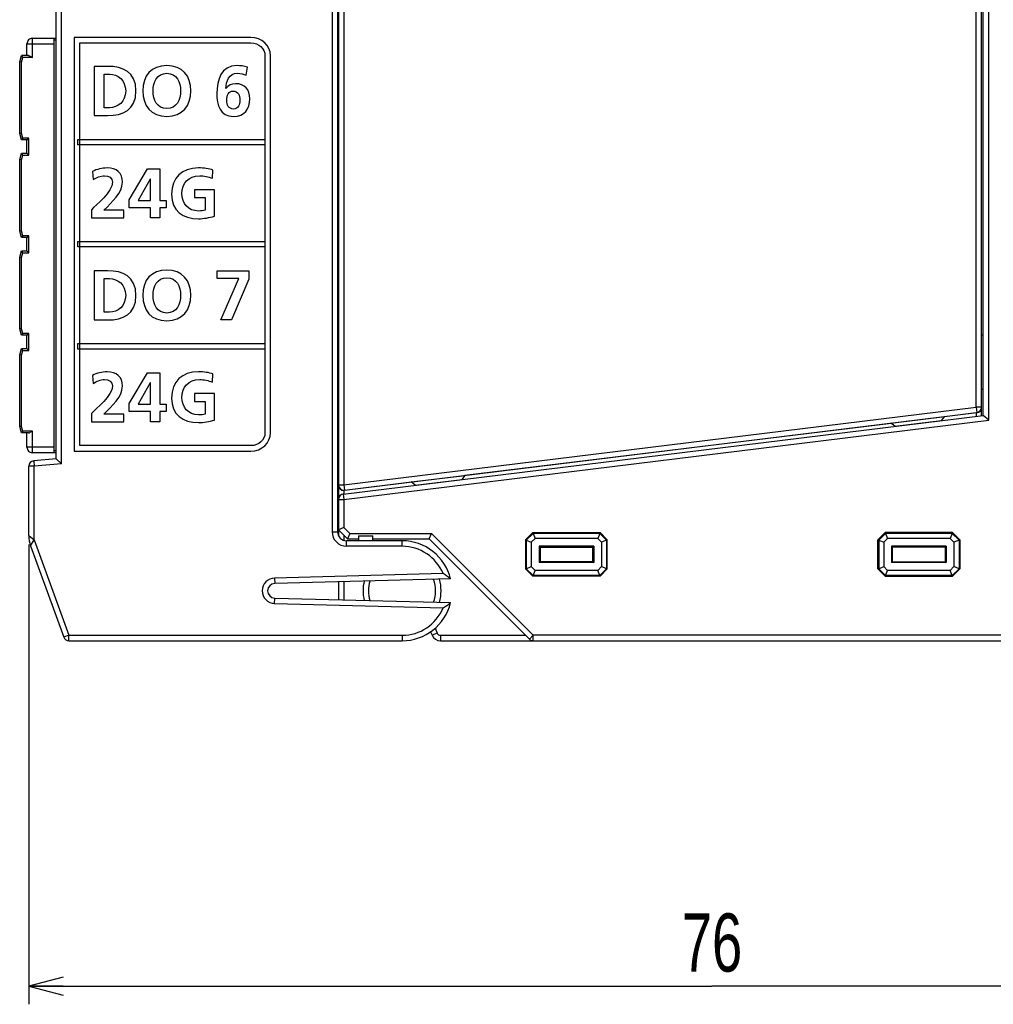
# Model space of a CAD drawing. Extents: x 0 to 183, y 0 to 176.
# Tile 18 of 31: x 62 to 115, y 0 to 54. Entities that reach past the tile are written whole.
import ezdxf

# ---------------------------------------------------------------- set-up
doc = ezdxf.new("R2010")
doc.units = 0
doc.header["$LTSCALE"] = 11.435424
doc.header["$MEASUREMENT"] = 0
doc.layers.get('0').update_dxf_attribs({"linetype": 'CONTINUOUS'})
doc.styles.add('TEXTSTYLE_2', font='txt', dxfattribs={"width": 0.7})
doc.dimstyles.new('DIMSTYLE_1', dxfattribs={"dimtxt": 3.2, "dimasz": 1.9, "dimexe": 1, "dimexo": 0.5, "dimgap": 0.8, "dimtad": 1, "dimdec": 3, "dimtxsty": 'TEXTSTYLE_2', "dimblk": 'OPEN', "dimblk1": 'OPEN', "dimblk2": 'OPEN', "dimcen": 0.09, "dimazin": 3, "dimtp": 0.001969, "dimtm": 0.001969, "dimtfac": 1, "dimtdec": 3, "dimtofl": 0, "dimtmove": 0, "dimatfit": 3, "dimtolj": 1})

# ---------------------------------------------------------------- blocks, each defined once
blk = doc.blocks.new('_OPEN')
at = {"color": 0, "linetype": 'BYBLOCK'}
for p, q in [((0, 0), (-1, 0.263)), ((-1, -0.263), (0, 0)), ((-1, 0), (0, 0))]:
    blk.add_line(p, q, dxfattribs=at)
blk = doc.blocks.new('*D1')
at = {"color": 2, "linetype": 'CONTINUOUS'}
for p, q in [((62.004, 25.326), (62.004, 1.831)), ((137.228, 19.536), (137.228, 1.831)), ((62.004, 1.831), (62.004, 0.031)), ((137.228, 1.831), (137.228, 0.031)), ((62.004, 1.031), (99.616, 1.031)), ((137.228, 1.031), (99.616, 1.031))]:
    blk.add_line(p, q, dxfattribs=at)
at = {"color": 2, "linetype": 'CONTINUOUS', "xscale": 1.9, "yscale": 1.9, "zscale": 1.9, "rotation": 180}
blk.add_blockref('_OPEN', (62.004, 1.031), dxfattribs=at)
at = {"color": 2, "linetype": 'CONTINUOUS', "xscale": 1.9, "yscale": 1.9, "zscale": 1.9}
blk.add_blockref('_OPEN', (137.228, 1.031), dxfattribs=at)
at = {"color": 2, "linetype": 'CONTINUOUS', "insert": (99.616, 5.031), "char_height": 3.2, "width": 4.48, "attachment_point": 2, "style": 'TEXTSTYLE_2'}
blk.add_mtext('76', dxfattribs=at)

msp = doc.modelspace()

# ---------------------------------------------------------------- linework, layer by layer
at = {"color": 7, "linetype": 'CONTINUOUS'}
for p, q in [((114.8535, 32.1701), (114.8535, 129.201)), ((114.1535, 32.8956), (114.1535, 128.4755)), ((114.4535, 32.4236), (114.4535, 128.9478)), ((114.5534, 32.4353), (114.5534, 128.9357)), ((63.5037, 30.0417), (63.5037, 127.9294)), ((63.8034, 29.7668), (63.8034, 128.2043)), ((79.0035, 123.0856), (79.0035, 26.0357)), ((78.7035, 122.9612), (78.7035, 26.0357)), ((79.0535, 75.3233), (79.0535, 25.818)), ((79.3535, 75.4735), (79.3535, 28.623)), ((62.2035, 52.1358), (62.2035, 53.1858)), ((62.2035, 53.1858), (63.5037, 53.1858)), ((63.4034, 30.3855), (63.4034, 53.1858)), ((79.0035, 53.1858), (79.0535, 53.1858)), ((61.9034, 52.2357), (61.9034, 52.8854)), ((61.9034, 52.8854), (63.4034, 52.8854)), ((63.5037, 53.0859), (63.4034, 53.0859)), ((79.0035, 53.0859), (79.0535, 53.0859)), ((61.5035, 51.8857), (61.5975, 52.2357)), ((61.9799, 52.2357), (61.5975, 52.2357)), ((61.674, 52.1358), (61.5975, 52.235)), ((61.6037, 51.8726), (61.674, 52.1358)), ((62.2035, 52.1358), (61.674, 52.1358)), ((61.9799, 52.2357), (61.9961, 52.2343)), ((61.9961, 52.2343), (62.0133, 52.2302)), ((62.0133, 52.2302), (62.0371, 52.2226)), ((62.0371, 52.2226), (62.0853, 52.2006)), ((62.0853, 52.2006), (62.1246, 52.1805)), ((62.1246, 52.1805), (62.2035, 52.1358)), ((61.5035, 47.9458), (61.5035, 51.8857)), ((61.6037, 51.8726), (61.5042, 51.8857)), ((61.6037, 47.9589), (61.6037, 51.8726)), ((61.5975, 47.5958), (61.5035, 47.9458)), ((61.6037, 47.9589), (61.5042, 47.9458)), ((61.674, 47.6957), (61.5975, 47.5958)), ((61.674, 47.6957), (61.6037, 47.9589)), ((62.0037, 47.6957), (61.674, 47.6957)), ((61.9041, 47.5958), (62.0037, 47.6957)), ((62.0037, 46.7607), (62.0037, 47.6957)), ((61.9034, 47.5958), (61.5975, 47.5958)), ((61.9034, 46.8607), (61.9034, 47.5958)), ((64.706, 47.6206), (75.0072, 47.6206)), ((64.706, 47.3209), (64.706, 47.6206)), ((75.0072, 47.3209), (64.706, 47.3209)), ((75.0072, 47.6206), (75.0072, 47.3209)), ((61.5035, 46.5106), (61.5975, 46.8607)), ((61.5975, 46.8607), (61.9034, 46.8607)), ((61.674, 46.7607), (61.5975, 46.86)), ((61.6037, 46.4975), (61.674, 46.7607)), ((61.674, 46.7607), (62.0037, 46.7607)), ((61.9041, 46.86), (62.0037, 46.7607)), ((61.5035, 42.5708), (61.5035, 46.5106)), ((61.6037, 46.4975), (61.5042, 46.5106)), ((61.6037, 42.5839), (61.6037, 46.4975)), ((67.5348, 44.303), (68.5449, 46.0059)), ((68.5449, 46.0059), (69.2181, 46.0059)), ((69.2181, 46.0059), (69.2181, 44.2682)), ((68.692, 45.4409), (68.0226, 44.2682)), ((68.6999, 45.4409), (68.692, 45.4409)), ((68.6999, 44.2682), (68.6999, 45.4409)), ((67.5348, 43.8658), (67.5348, 44.303)), ((68.0226, 44.2682), (68.6999, 44.2682)), ((69.2181, 44.2682), (69.5626, 44.2682)), ((69.5626, 44.2682), (69.5626, 43.8658)), ((68.6999, 43.8658), (67.5348, 43.8658)), ((68.6999, 43.3046), (68.6999, 43.8658)), ((69.5626, 43.8658), (69.2181, 43.8658)), ((69.2181, 43.8658), (69.2181, 43.3046)), ((69.2181, 43.3046), (68.6999, 43.3046)), ((61.5975, 42.2208), (61.5035, 42.5708)), ((61.6037, 42.5839), (61.5042, 42.5708)), ((61.674, 42.3207), (61.5975, 42.2208)), ((61.674, 42.3207), (61.6037, 42.5839)), ((62.0037, 42.3207), (61.674, 42.3207)), ((61.9041, 42.2208), (62.0037, 42.3207)), ((62.0037, 41.3857), (62.0037, 42.3207)), ((61.9034, 42.2208), (61.5975, 42.2208)), ((61.9034, 41.4856), (61.9034, 42.2208)), ((64.706, 42.0041), (75.0072, 42.0041)), ((64.706, 41.7044), (64.706, 42.0041)), ((75.0072, 42.0041), (75.0072, 41.7044)), ((61.5035, 41.1356), (61.5975, 41.4856)), ((61.5975, 41.4856), (61.9034, 41.4856)), ((61.674, 41.3857), (61.5975, 41.4849)), ((61.6037, 41.1225), (61.674, 41.3857)), ((61.674, 41.3857), (62.0037, 41.3857)), ((61.9041, 41.4849), (62.0037, 41.3857)), ((75.0072, 41.7044), (64.706, 41.7044)), ((61.5035, 37.1958), (61.5035, 41.1356)), ((61.6037, 41.1225), (61.5042, 41.1356)), ((61.6037, 37.2089), (61.6037, 41.1225)), ((72.38, 40.3901), (74.1215, 40.3901)), ((72.38, 39.9646), (72.38, 40.3901)), ((74.1215, 40.3901), (74.1215, 39.9412)), ((73.5758, 39.9646), (72.38, 39.9646)), ((72.5736, 37.6888), (73.5758, 39.9646)), ((74.1215, 39.9412), (73.1617, 37.6888)), ((73.1617, 37.6888), (72.5736, 37.6888)), ((61.5975, 36.8458), (61.5035, 37.1958)), ((61.6037, 37.2089), (61.5042, 37.1958)), ((61.674, 36.9457), (61.5975, 36.8458)), ((61.9034, 36.8458), (61.5975, 36.8458)), ((61.674, 36.9457), (61.6037, 37.2089)), ((62.0037, 36.9457), (61.674, 36.9457)), ((61.9034, 36.1106), (61.9034, 36.8458)), ((61.9041, 36.8464), (62.0037, 36.9457)), ((62.0037, 36.0107), (62.0037, 36.9457)), ((114.4535, 36.8719), (114.5534, 36.8719)), ((64.706, 36.3879), (75.0072, 36.3879)), ((64.706, 36.0882), (64.706, 36.3879)), ((75.0072, 36.3879), (75.0072, 36.0882)), ((61.5035, 35.7605), (61.5975, 36.1106)), ((61.5035, 31.8207), (61.5035, 35.7605)), ((61.6037, 35.7475), (61.5042, 35.7605)), ((61.5975, 36.1106), (61.9034, 36.1106)), ((61.674, 36.0107), (61.5975, 36.1099)), ((61.6037, 35.7475), (61.674, 36.0107)), ((61.674, 36.0107), (62.0037, 36.0107)), ((61.9041, 36.1099), (62.0037, 36.0107)), ((75.0072, 36.0882), (64.706, 36.0882)), ((61.6037, 31.8338), (61.6037, 35.7475)), ((67.5348, 33.0847), (68.5449, 34.7877)), ((68.5449, 34.7877), (69.2181, 34.7877)), ((69.2181, 34.7877), (69.2181, 33.05)), ((68.692, 34.2227), (68.0226, 33.05)), ((68.6999, 34.2227), (68.692, 34.2227)), ((68.6999, 33.05), (68.6999, 34.2227)), ((114.4535, 33.8719), (114.5534, 33.8719)), ((67.5348, 32.6476), (67.5348, 33.0847)), ((68.6999, 32.6476), (67.5348, 32.6476)), ((68.0226, 33.05), (68.6999, 33.05)), ((68.6999, 32.0864), (68.6999, 32.6476)), ((69.2181, 33.05), (69.5626, 33.05)), ((69.5626, 32.6476), (69.2181, 32.6476)), ((69.2181, 32.6476), (69.2181, 32.0864)), ((69.5626, 33.05), (69.5626, 32.6476)), ((79.3535, 28.623), (114.1535, 32.8956)), ((79.39, 28.3253), (114.19, 32.598)), ((114.1545, 32.5738), (112.412, 32.3596)), ((114.4535, 32.8956), (114.1535, 32.8956)), ((114.1535, 32.8956), (114.19, 32.598)), ((114.1545, 32.5738), (114.19, 32.578)), ((114.1545, 32.5738), (114.1545, 32.3864)), ((114.19, 32.598), (114.19, 32.578)), ((69.2181, 32.0864), (68.6999, 32.0864)), ((79.317, 28.109), (114.5534, 32.4353)), ((79.3535, 27.8113), (114.8535, 32.1701)), ((109.4733, 31.9992), (86.0157, 29.1205)), ((109.4557, 32.013), (112.4258, 32.3775)), ((109.6745, 31.8421), (109.4557, 32.013)), ((109.6745, 31.8421), (112.2549, 32.159)), ((112.2549, 32.159), (112.4258, 32.3775)), ((114.8535, 32.1701), (114.5538, 32.4353)), ((61.5975, 31.4707), (61.5035, 31.8207)), ((61.6037, 31.8338), (61.5042, 31.8207)), ((61.674, 31.5706), (61.5975, 31.4707)), ((61.9799, 31.4707), (61.5975, 31.4707)), ((61.674, 31.5706), (61.6037, 31.8338)), ((62.2035, 31.5706), (61.674, 31.5706)), ((61.9034, 30.6859), (61.9034, 31.4707)), ((61.9799, 31.4707), (61.9961, 31.4721)), ((61.9961, 31.4721), (62.0133, 31.4762)), ((62.0133, 31.4762), (62.0371, 31.4838)), ((62.0371, 31.4838), (62.0853, 31.5052)), ((62.0853, 31.5052), (62.1246, 31.5258)), ((62.1246, 31.5258), (62.2035, 31.5706)), ((62.2035, 30.3855), (62.2035, 31.5706)), ((63.4034, 30.6859), (61.9034, 30.6859)), ((63.5037, 30.3855), (62.2035, 30.3855)), ((63.5037, 30.4854), (63.4034, 30.4854)), ((79.0035, 30.4854), (79.0535, 30.4854)), ((79.0535, 30.3855), (79.0035, 30.3855)), ((63.5037, 30.0417), (62.2776, 29.9349)), ((62.2776, 29.9349), (62.3034, 29.6359)), ((63.504, 30.0417), (63.8034, 29.7668)), ((62.3034, 29.6359), (62.0037, 29.6359)), ((62.0037, 25.8263), (62.0037, 29.6359)), ((63.8034, 29.7668), (62.3034, 29.6359)), ((62.3034, 25.5885), (62.3034, 29.6359)), ((83.0732, 28.7594), (79.39, 28.3074)), ((83.0577, 28.7718), (86.0281, 29.1363)), ((83.2764, 28.601), (83.0577, 28.7718)), ((83.2764, 28.601), (85.8572, 28.9179)), ((85.8572, 28.9179), (86.0281, 29.1363)), ((79.0535, 28.623), (79.3535, 28.623)), ((79.3535, 28.623), (79.39, 28.3253)), ((79.39, 28.3074), (79.3546, 28.3054)), ((79.3546, 28.3054), (79.3546, 28.1138)), ((79.39, 28.3253), (79.39, 28.3074)), ((79.0535, 27.8113), (79.3535, 27.8113)), ((79.317, 28.109), (79.3535, 27.8113)), ((79.3535, 27.8113), (79.3535, 26.2597)), ((78.7035, 26.0357), (79.0035, 26.0357)), ((79.5537, 25.6354), (79.0535, 26.1356)), ((79.3535, 26.2597), (79.0538, 26.1356)), ((79.6777, 25.9358), (79.3535, 26.2597)), ((62.004, 25.8263), (62.3034, 25.5885)), ((62.1033, 25.2627), (62.3034, 25.5885)), ((62.3034, 25.5885), (64.2154, 20.3355)), ((79.3535, 25.8359), (79.3535, 25.5589)), ((82.5537, 25.5355), (79.5034, 25.5355)), ((79.5034, 25.2358), (79.5034, 25.5355)), ((79.6777, 25.9358), (79.5537, 25.6361)), ((79.5537, 25.6354), (80.1535, 25.6354)), ((79.6777, 25.9358), (84.1777, 25.9358)), ((80.1535, 25.8104), (80.9534, 25.8104)), ((80.1535, 25.8104), (80.1535, 25.5355)), ((80.9534, 25.5355), (80.9534, 25.8104)), ((80.9534, 25.6354), (84.0537, 25.6354)), ((82.5537, 25.2358), (82.5537, 25.5355)), ((84.0537, 25.6361), (84.1777, 25.9358)), ((84.0537, 25.6354), (89.5658, 20.1232)), ((84.1777, 25.9358), (89.7777, 20.3355)), ((89.7536, 25.9854), (89.3536, 25.5858)), ((89.3536, 25.5858), (89.3929, 25.5693)), ((89.3536, 25.5858), (89.3536, 23.9859)), ((89.7698, 25.9462), (89.3929, 25.5693)), ((89.3929, 25.5693), (89.6702, 25.4542)), ((89.3929, 25.5693), (89.3929, 24.0018)), ((89.8849, 25.6692), (89.6702, 25.4542)), ((89.7536, 25.9854), (93.4536, 25.9854)), ((89.7536, 25.9854), (89.7698, 25.9462)), ((93.4371, 25.9462), (89.7698, 25.9462)), ((89.7698, 25.9462), (89.8849, 25.6692)), ((93.3224, 25.6692), (89.8849, 25.6692)), ((93.4371, 25.9462), (93.3224, 25.6692)), ((93.537, 25.4542), (93.3224, 25.6692)), ((93.4536, 25.9854), (93.4371, 25.9462)), ((93.8143, 25.5693), (93.4371, 25.9462)), ((93.8536, 25.5858), (93.4536, 25.9854)), ((93.8143, 25.5693), (93.537, 25.4542)), ((93.8536, 25.5858), (93.8143, 25.5693)), ((93.8143, 25.5693), (93.8143, 24.0018)), ((93.8536, 23.9859), (93.8536, 25.5858)), ((108.7536, 25.5858), (109.1536, 25.9854)), ((108.7536, 25.5858), (108.7929, 25.5693)), ((108.7536, 23.9859), (108.7536, 25.5858)), ((108.7929, 25.5693), (109.1698, 25.9462)), ((108.7929, 25.5693), (109.0703, 25.4542)), ((108.7929, 25.5693), (108.7929, 24.0018)), ((109.0703, 25.4542), (109.2845, 25.6692)), ((112.8537, 25.9854), (109.1536, 25.9854)), ((109.1536, 25.9854), (109.1698, 25.9462)), ((112.8371, 25.9462), (109.1698, 25.9462)), ((109.1698, 25.9462), (109.2845, 25.6692)), ((112.7224, 25.6692), (109.2845, 25.6692)), ((112.8371, 25.9462), (112.7224, 25.6692)), ((112.7224, 25.6692), (112.937, 25.4542)), ((112.8537, 25.9854), (112.8371, 25.9462)), ((112.8371, 25.9462), (113.2143, 25.5693)), ((112.8537, 25.9854), (113.2536, 25.5858)), ((113.2143, 25.5693), (112.937, 25.4542)), ((113.2536, 25.5858), (113.2143, 25.5693)), ((113.2143, 25.5693), (113.2143, 24.0018)), ((113.2536, 25.5858), (113.2536, 23.9859)), ((62.1029, 25.2619), (63.9336, 20.2328)), ((82.5537, 25.2358), (79.5034, 25.2358)), ((89.6702, 25.4542), (89.6702, 24.1168)), ((93.106, 25.2379), (90.1012, 25.2379)), ((90.1536, 25.1855), (90.1012, 25.2379)), ((90.1012, 25.2379), (90.1012, 24.3332)), ((90.1536, 25.1855), (93.0536, 25.1855)), ((90.1536, 25.1855), (90.1536, 24.3855)), ((93.0536, 25.1855), (93.106, 25.2379)), ((93.0536, 24.3855), (93.0536, 25.1855)), ((93.106, 25.2379), (93.106, 24.3332)), ((93.537, 25.4542), (93.537, 24.1168)), ((109.0703, 25.4542), (109.0703, 24.1168)), ((112.506, 25.2379), (109.5012, 25.2379)), ((109.5536, 25.1855), (109.5012, 25.2379)), ((109.5012, 25.2379), (109.5012, 24.3332)), ((112.4537, 25.1855), (109.5536, 25.1855)), ((109.5536, 24.3855), (109.5536, 25.1855)), ((112.4537, 25.1855), (112.506, 25.2379)), ((112.4537, 25.1855), (112.4537, 24.3855)), ((112.506, 25.2379), (112.506, 24.3332)), ((112.937, 25.4542), (112.937, 24.1168)), ((90.1536, 24.3855), (90.1012, 24.3332)), ((93.0536, 24.3855), (90.1536, 24.3855)), ((93.0536, 24.3855), (93.106, 24.3332)), ((109.5536, 24.3855), (109.5012, 24.3332)), ((109.5536, 24.3855), (112.4537, 24.3855)), ((112.4537, 24.3855), (112.506, 24.3332)), ((89.3536, 23.9859), (89.3929, 24.0018)), ((89.7536, 23.5856), (89.3536, 23.9859)), ((89.3929, 24.0018), (89.6702, 24.1168)), ((89.7698, 23.6248), (89.3929, 24.0018)), ((89.8849, 23.9025), (89.6702, 24.1168)), ((89.7698, 23.6248), (89.8849, 23.9025)), ((93.3224, 23.9025), (89.8849, 23.9025)), ((93.106, 24.3332), (90.1012, 24.3332)), ((93.537, 24.1168), (93.3224, 23.9025)), ((93.4371, 23.6248), (93.3224, 23.9025)), ((93.8143, 24.0018), (93.4371, 23.6248)), ((93.8536, 23.9859), (93.4536, 23.5856)), ((93.8143, 24.0018), (93.537, 24.1168)), ((93.8536, 23.9859), (93.8143, 24.0018)), ((108.7536, 23.9859), (108.7929, 24.0018)), ((108.7536, 23.9859), (109.1536, 23.5856)), ((108.7929, 24.0018), (109.0703, 24.1168)), ((108.7929, 24.0018), (109.1698, 23.6248)), ((109.0703, 24.1168), (109.2845, 23.9025)), ((109.1698, 23.6248), (109.2845, 23.9025)), ((112.7224, 23.9025), (109.2845, 23.9025)), ((112.506, 24.3332), (109.5012, 24.3332)), ((112.7224, 23.9025), (112.937, 24.1168)), ((112.8371, 23.6248), (112.7224, 23.9025)), ((112.8371, 23.6248), (113.2143, 24.0018)), ((112.8537, 23.5856), (113.2536, 23.9859)), ((113.2143, 24.0018), (112.937, 24.1168)), ((113.2536, 23.9859), (113.2143, 24.0018)), ((84.8151, 23.7282), (75.5353, 23.4857)), ((75.5353, 23.4857), (75.5433, 23.1853)), ((85.2247, 23.4388), (75.5433, 23.1853)), ((89.7536, 23.5856), (89.7698, 23.6248)), ((93.4536, 23.5856), (89.7536, 23.5856)), ((93.4371, 23.6248), (89.7698, 23.6248)), ((93.4536, 23.5856), (93.4371, 23.6248)), ((109.1536, 23.5856), (109.1698, 23.6248)), ((109.1536, 23.5856), (112.8537, 23.5856)), ((112.8371, 23.6248), (109.1698, 23.6248)), ((112.8537, 23.5856), (112.8371, 23.6248)), ((79.0535, 23.2776), (79.0535, 22.2937)), ((79.3535, 23.2852), (79.3535, 22.2861)), ((75.5353, 22.0856), (75.5433, 22.386)), ((75.5433, 22.386), (85.2247, 22.1324)), ((75.5353, 22.0856), (84.8151, 21.843)), ((84.3727, 20.7234), (84.4819, 20.4588)), ((64.2154, 20.3355), (63.9336, 20.2328)), ((64.2154, 20.3355), (82.5537, 20.3355)), ((64.2154, 20.0358), (64.2154, 20.3355)), ((82.5537, 20.3355), (82.5537, 20.0358)), ((84.1277, 20.5305), (84.2049, 20.3444)), ((84.4819, 20.4588), (84.2049, 20.3444)), ((84.6669, 20.3355), (89.3536, 20.3355)), ((84.6669, 20.3355), (84.6669, 20.0358)), ((89.5658, 20.1232), (89.7777, 20.3355)), ((123.7036, 20.3355), (89.7777, 20.3355)), ((89.7777, 20.0358), (89.7777, 20.3355)), ((64.2154, 20.0358), (82.5537, 20.0358)), ((84.6669, 20.0358), (123.7036, 20.0358))]:
    msp.add_line(p, q, dxfattribs=at)
for centre, radius, start, end in [((62.2036, 52.8857), 0.3001, 90.01066, 180.04993), ((114.1536, 32.8957), 0.2999, 276.96926, 359.98829), ((114.1573, 32.8735), 0.2966, 276.33323, 359.4857), ((62.2036, 30.6856), 0.3001, 179.95007, 269.98934), ((62.3038, 29.6359), 0.3001, 95.02318, 180.00492), ((79.3507, 28.6029), 0.2976, 180.64561, 270.54331), ((79.3535, 27.8112), 0.3, 96.97749, 179.97846), ((79.5036, 26.0359), 0.8001, 180.01114, 269.98634), ((79.5036, 26.0356), 0.5001, 179.9882, 269.97138), ((63.6567, 25.826), 1.653, 179.98898, 199.95058), ((82.554, 22.7862), 2.7493, 13.73198, 90.00579), ((82.5534, 22.7855), 2.4503, 22.62798, 89.99281), ((75.5539, 22.7856), 0.7003, 91.52126, 268.47874), ((82.5533, 22.7856), 2.1497, 165.74997, 194.25003), ((82.5557, 22.7853), 1.852, 163.14224, 196.85776), ((82.5508, 22.7856), 1.8527, 340.15125, 19.84875), ((82.5539, 22.7856), 2.1497, 342.75381, 17.24619), ((81.2056, 18.1774), 6.6212, 52.63089, 56.96593), ((75.5533, 22.7856), 0.3998, 91.42977, 268.57023), ((82.554, 22.785), 2.7493, 269.99421, 346.26802), ((82.5534, 22.7858), 2.4503, 270.00719, 337.37202), ((81.2056, 27.3939), 6.6212, 303.03407, 307.36911), ((64.2151, 20.3352), 0.2995, 199.99725, 270.07264), ((84.6669, 20.5358), 0.5, 202.49804, 270.00478), ((84.6671, 20.5362), 0.2007, 202.68, 269.94994), ((89.7779, 20.3365), 0.3008, 225.16153, 269.96501)]:
    msp.add_arc(centre, radius, start, end, dxfattribs=at)
for points, knots in [([(74.2365, 30.472), (74.2365, 30.472), (64.5069, 30.472), (64.5069, 30.472), (64.5069, 30.472), (64.5069, 53.2368), (64.5069, 53.2368), (64.5069, 53.2368), (74.2365, 53.2368), (74.2365, 53.2368), (74.8267, 53.2368), (75.3069, 52.7879), (75.3069, 52.2364), (75.3069, 52.2364), (75.3069, 31.4718), (75.3069, 31.4718), (75.3069, 30.9205), (74.8267, 30.472), (74.2365, 30.472)], [0, 0, 0, 0, 1, 1, 1, 2, 2, 2, 3, 3, 3, 4, 4, 4, 5, 5, 5, 6, 6, 6, 6]), ([(64.8066, 30.7717), (64.8066, 30.7717), (74.2365, 30.7717), (74.2365, 30.7717), (74.6613, 30.7717), (75.0072, 31.0859), (75.0072, 31.4718), (75.0072, 31.4718), (75.0072, 52.2364), (75.0072, 52.2364), (75.0072, 52.6226), (74.6613, 52.9371), (74.2365, 52.9371), (74.2365, 52.9371), (64.8066, 52.9371), (64.8066, 52.9371), (64.8066, 52.9371), (64.8066, 30.7717), (64.8066, 30.7717)], [0, 0, 0, 0, 1, 1, 1, 2, 2, 2, 3, 3, 3, 4, 4, 4, 5, 5, 5, 6, 6, 6, 6]), ([(65.6042, 51.6404), (65.6042, 51.6404), (66.3435, 51.6404), (66.3435, 51.6404), (67.1717, 51.6404), (67.9034, 51.3617), (67.9034, 50.2899), (67.9034, 49.2178), (67.1717, 48.9391), (66.3435, 48.9391), (66.3435, 48.9391), (65.6042, 48.9391), (65.6042, 48.9391), (65.6042, 48.9391), (65.6042, 51.6404), (65.6042, 51.6404)], [0, 0, 0, 0, 1, 1, 1, 2, 2, 2, 3, 3, 3, 4, 4, 4, 5, 5, 5, 5]), ([(69.6053, 51.6869), (70.4528, 51.6869), (70.9289, 51.114), (70.9289, 50.2975), (70.9289, 49.481), (70.4604, 48.8926), (69.6053, 48.8926), (68.7382, 48.8926), (68.2817, 49.4693), (68.2817, 50.2975), (68.2817, 51.1257), (68.7461, 51.6869), (69.6053, 51.6869)], [0, 0, 0, 0, 1, 1, 1, 2, 2, 2, 3, 3, 3, 4, 4, 4, 4]), ([(73.9668, 51.1529), (73.8235, 51.2149), (73.6764, 51.2611), (73.4945, 51.2611), (73.0263, 51.2611), (72.8675, 50.8277), (72.852, 50.4253), (72.852, 50.4253), (72.8599, 50.4174), (72.8599, 50.4174), (72.9877, 50.6034), (73.1537, 50.6885), (73.3825, 50.6885), (73.8931, 50.6885), (74.1718, 50.3633), (74.1718, 49.8641), (74.1718, 49.2795), (73.8855, 48.8926), (73.274, 48.8926), (72.5233, 48.8926), (72.3565, 49.5158), (72.3565, 50.1504), (72.3565, 50.8818), (72.5929, 51.6869), (73.4672, 51.6869), (73.665, 51.6869), (73.8507, 51.6559), (74.0364, 51.5901), (74.0364, 51.5901), (73.9668, 51.1529), (73.9668, 51.1529)], [0, 0, 0, 0, 1, 1, 1, 2, 2, 2, 3, 3, 3, 4, 4, 4, 5, 5, 5, 6, 6, 6, 7, 7, 7, 8, 8, 8, 9, 9, 9, 10, 10, 10, 10]), ([(66.1464, 49.3649), (66.1464, 49.3649), (66.4482, 49.3649), (66.4482, 49.3649), (66.9009, 49.3649), (67.3384, 49.7015), (67.3384, 50.2899), (67.3384, 50.878), (66.9009, 51.2149), (66.4482, 51.2149), (66.4482, 51.2149), (66.1464, 51.2149), (66.1464, 51.2149), (66.1464, 51.2149), (66.1464, 49.3649), (66.1464, 49.3649)], [0, 0, 0, 0, 1, 1, 1, 2, 2, 2, 3, 3, 3, 4, 4, 4, 5, 5, 5, 5]), ([(69.6053, 49.3184), (70.1586, 49.3184), (70.3639, 49.8097), (70.3639, 50.2975), (70.3639, 50.7736), (70.1431, 51.2611), (69.6053, 51.2611), (69.0672, 51.2611), (68.8467, 50.7736), (68.8467, 50.2975), (68.8467, 49.8097), (69.0517, 49.3184), (69.6053, 49.3184)], [0, 0, 0, 0, 1, 1, 1, 2, 2, 2, 3, 3, 3, 4, 4, 4, 4]), ([(72.8985, 49.7749), (72.8985, 49.5196), (73.007, 49.295), (73.274, 49.295), (73.5255, 49.295), (73.6299, 49.5389), (73.6299, 49.779), (73.6299, 50.0422), (73.5217, 50.2858), (73.2623, 50.2858), (72.9991, 50.2858), (72.8985, 50.046), (72.8985, 49.7749)], [0, 0, 0, 0, 1, 1, 1, 2, 2, 2, 3, 3, 3, 4, 4, 4, 4]), ([(65.4495, 43.3046), (65.4495, 43.3046), (65.4495, 43.7573), (65.4495, 43.7573), (65.7013, 44.0012), (66.6184, 44.7674), (66.6184, 45.2628), (66.6184, 45.5105), (66.3979, 45.6266), (66.1771, 45.6266), (65.9487, 45.6266), (65.732, 45.526), (65.5539, 45.4099), (65.5539, 45.4099), (65.5115, 45.8588), (65.5115, 45.8588), (65.7551, 45.9828), (66.0376, 46.0524), (66.3125, 46.0524), (66.8272, 46.0524), (67.16, 45.793), (67.16, 45.2628), (67.16, 44.6902), (66.5836, 44.1638), (66.1423, 43.7304), (66.1423, 43.7304), (67.2454, 43.7304), (67.2454, 43.7304), (67.2454, 43.7304), (67.2454, 43.3046), (67.2454, 43.3046), (67.2454, 43.3046), (65.4495, 43.3046), (65.4495, 43.3046)], [0, 0, 0, 0, 1, 1, 1, 2, 2, 2, 3, 3, 3, 4, 4, 4, 5, 5, 5, 6, 6, 6, 7, 7, 7, 8, 8, 8, 9, 9, 9, 10, 10, 10, 11, 11, 11, 11]), ([(72.1092, 45.4836), (71.9001, 45.5805), (71.6289, 45.6266), (71.4126, 45.6266), (70.7815, 45.6266), (70.4332, 45.2011), (70.4332, 44.6475), (70.4332, 44.098), (70.7739, 43.6839), (71.3506, 43.6839), (71.4973, 43.6839), (71.6138, 43.6994), (71.7068, 43.7225), (71.7068, 43.7225), (71.7068, 44.427), (71.7068, 44.427), (71.7068, 44.427), (71.1335, 44.427), (71.1335, 44.427), (71.1335, 44.427), (71.1335, 44.8528), (71.1335, 44.8528), (71.1335, 44.8528), (72.2253, 44.8528), (72.2253, 44.8528), (72.2253, 44.8528), (72.2253, 43.3973), (72.2253, 43.3973), (71.939, 43.3201), (71.6407, 43.2581), (71.3506, 43.2581), (70.4759, 43.2581), (69.8682, 43.6953), (69.8682, 44.6089), (69.8682, 45.5339), (70.4332, 46.0524), (71.3506, 46.0524), (71.6641, 46.0524), (71.9118, 46.0101), (72.144, 45.9401), (72.144, 45.9401), (72.1092, 45.4836), (72.1092, 45.4836)], [0, 0, 0, 0, 1, 1, 1, 2, 2, 2, 3, 3, 3, 4, 4, 4, 5, 5, 5, 6, 6, 6, 7, 7, 7, 8, 8, 8, 9, 9, 9, 10, 10, 10, 11, 11, 11, 12, 12, 12, 13, 13, 13, 14, 14, 14, 14]), ([(65.6042, 40.3901), (65.6042, 40.3901), (66.3435, 40.3901), (66.3435, 40.3901), (67.1717, 40.3901), (67.9034, 40.1114), (67.9034, 39.0396), (67.9034, 37.9675), (67.1717, 37.6888), (66.3435, 37.6888), (66.3435, 37.6888), (65.6042, 37.6888), (65.6042, 37.6888), (65.6042, 37.6888), (65.6042, 40.3901), (65.6042, 40.3901)], [0, 0, 0, 0, 1, 1, 1, 2, 2, 2, 3, 3, 3, 4, 4, 4, 5, 5, 5, 5]), ([(69.6053, 40.4366), (70.4528, 40.4366), (70.9289, 39.8637), (70.9289, 39.0472), (70.9289, 38.2307), (70.4604, 37.6423), (69.6053, 37.6423), (68.7382, 37.6423), (68.2817, 38.219), (68.2817, 39.0472), (68.2817, 39.8754), (68.7461, 40.4366), (69.6053, 40.4366)], [0, 0, 0, 0, 1, 1, 1, 2, 2, 2, 3, 3, 3, 4, 4, 4, 4]), ([(66.1464, 38.1146), (66.1464, 38.1146), (66.4482, 38.1146), (66.4482, 38.1146), (66.9009, 38.1146), (67.3384, 38.4512), (67.3384, 39.0396), (67.3384, 39.6277), (66.9009, 39.9646), (66.4482, 39.9646), (66.4482, 39.9646), (66.1464, 39.9646), (66.1464, 39.9646), (66.1464, 39.9646), (66.1464, 38.1146), (66.1464, 38.1146)], [0, 0, 0, 0, 1, 1, 1, 2, 2, 2, 3, 3, 3, 4, 4, 4, 5, 5, 5, 5]), ([(69.6053, 38.0681), (70.1586, 38.0681), (70.3639, 38.5593), (70.3639, 39.0472), (70.3639, 39.5233), (70.1431, 40.0108), (69.6053, 40.0108), (69.0672, 40.0108), (68.8467, 39.5233), (68.8467, 39.0472), (68.8467, 38.5593), (69.0517, 38.0681), (69.6053, 38.0681)], [0, 0, 0, 0, 1, 1, 1, 2, 2, 2, 3, 3, 3, 4, 4, 4, 4]), ([(65.4495, 32.0864), (65.4495, 32.0864), (65.4495, 32.539), (65.4495, 32.539), (65.7013, 32.783), (66.6184, 33.5491), (66.6184, 34.0446), (66.6184, 34.2923), (66.3979, 34.4084), (66.1771, 34.4084), (65.9487, 34.4084), (65.732, 34.3078), (65.5539, 34.1917), (65.5539, 34.1917), (65.5115, 34.6406), (65.5115, 34.6406), (65.7551, 34.7646), (66.0376, 34.8342), (66.3125, 34.8342), (66.8272, 34.8342), (67.16, 34.5748), (67.16, 34.0446), (67.16, 33.472), (66.5836, 32.9456), (66.1423, 32.5122), (66.1423, 32.5122), (67.2454, 32.5122), (67.2454, 32.5122), (67.2454, 32.5122), (67.2454, 32.0864), (67.2454, 32.0864), (67.2454, 32.0864), (65.4495, 32.0864), (65.4495, 32.0864)], [0, 0, 0, 0, 1, 1, 1, 2, 2, 2, 3, 3, 3, 4, 4, 4, 5, 5, 5, 6, 6, 6, 7, 7, 7, 8, 8, 8, 9, 9, 9, 10, 10, 10, 11, 11, 11, 11]), ([(72.1092, 34.2654), (71.9001, 34.3622), (71.6289, 34.4084), (71.4126, 34.4084), (70.7815, 34.4084), (70.4332, 33.9829), (70.4332, 33.4293), (70.4332, 32.8798), (70.7739, 32.4657), (71.3506, 32.4657), (71.4973, 32.4657), (71.6138, 32.4812), (71.7068, 32.5042), (71.7068, 32.5042), (71.7068, 33.2088), (71.7068, 33.2088), (71.7068, 33.2088), (71.1335, 33.2088), (71.1335, 33.2088), (71.1335, 33.2088), (71.1335, 33.6346), (71.1335, 33.6346), (71.1335, 33.6346), (72.2253, 33.6346), (72.2253, 33.6346), (72.2253, 33.6346), (72.2253, 32.179), (72.2253, 32.179), (71.939, 32.1019), (71.6407, 32.0399), (71.3506, 32.0399), (70.4759, 32.0399), (69.8682, 32.477), (69.8682, 33.3907), (69.8682, 34.3157), (70.4332, 34.8342), (71.3506, 34.8342), (71.6641, 34.8342), (71.9118, 34.7918), (72.144, 34.7219), (72.144, 34.7219), (72.1092, 34.2654), (72.1092, 34.2654)], [0, 0, 0, 0, 1, 1, 1, 2, 2, 2, 3, 3, 3, 4, 4, 4, 5, 5, 5, 6, 6, 6, 7, 7, 7, 8, 8, 8, 9, 9, 9, 10, 10, 10, 11, 11, 11, 12, 12, 12, 13, 13, 13, 14, 14, 14, 14]), ([(79.0535, 28.623), (79.0535, 28.4569), (79.1878, 28.3226), (79.3535, 28.3226), (79.3659, 28.3226), (79.378, 28.3233), (79.39, 28.3253)], [0, 0, 0, 0, 1, 1, 1, 2, 2, 2, 2])]:
    msp.add_open_spline(points, degree=3, knots=knots, dxfattribs=at)

# ---------------------------------------------------------------- dimensions: what is measured, and where the dimension line sits
at = {"color": 2, "linetype": 'CONTINUOUS'}
dim = msp.add_linear_dim(base=(62.0037, 1.0306), p1=(137.2284, 20.0358), p2=(62.0037, 25.8263), angle=180, text='76', dimstyle='DIMSTYLE_1', dxfattribs=at)
dim.commit()
dim.dimension.update_dxf_attribs({"geometry": '*D1', "text_midpoint": (99.616, 1.0306), "dimtype": 160})

doc.saveas('drawing.dxf')
